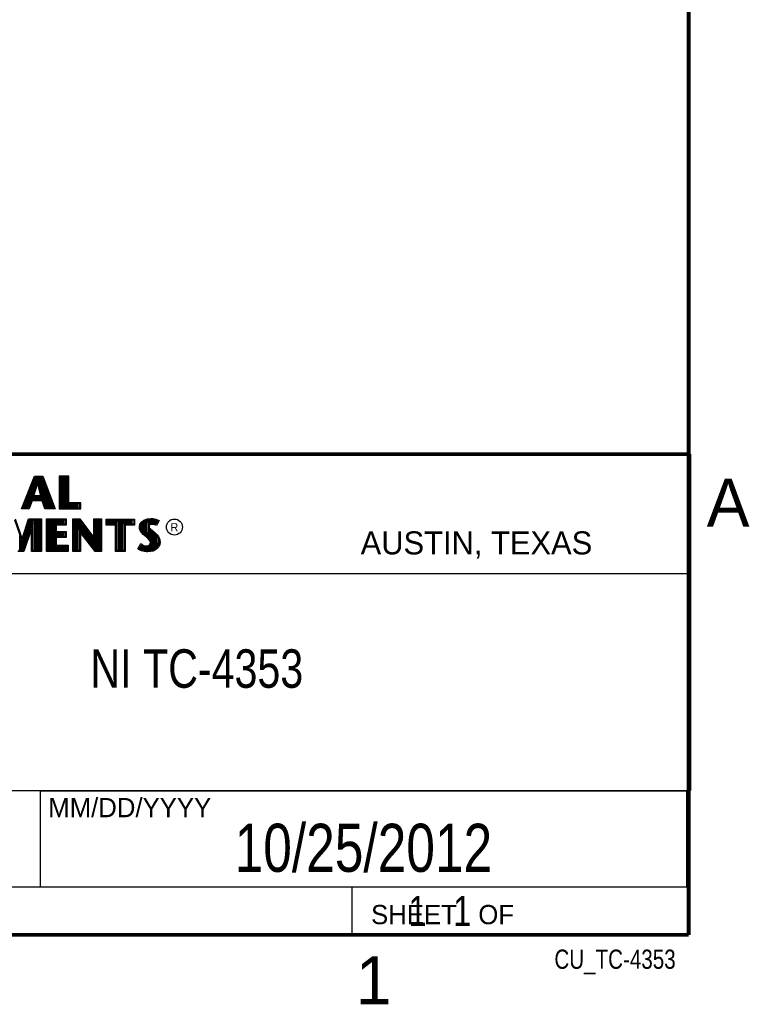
# Model space of a CAD drawing. Header units: inches. Extents: x 0 to 34, y 0 to 22.
# Tile 38 of 60: x 30 to 33.8, y 0.1 to 5.3. Entities that reach past the tile are written whole.
import ezdxf

# ---------------------------------------------------------------- set-up
doc = ezdxf.new("R2010")
doc.units = ezdxf.units.IN
doc.header["$LTSCALE"] = 1.87
doc.header["$MEASUREMENT"] = 0
doc.layers.get('0').update_dxf_attribs({"linetype": 'CONTINUOUS'})
doc.layers.add('DETAIL', color=7, linetype='CONTINUOUS')
doc.layers.add('NOTE', color=7, linetype='CONTINUOUS')
doc.styles.get("Standard").update_dxf_attribs({"font": 'txt', "width": 0.8})
doc.styles.add('TEXTSTYLE_2', font='txt')

msp = doc.modelspace()

# ---------------------------------------------------------------- linework, layer by layer
at = {"color": 2, "linetype": 'CONTINUOUS'}
for p, q in [((28.3793, 3.0003), (33.5093, 3.0003)), ((33.5093, 3.0003), (33.5093, 1.2503)), ((30.0324, 2.7167), (30.1013, 2.8851)), ((30.0397, 2.7216), (30.1045, 2.8802)), ((30.1013, 2.8851), (30.1438, 2.8851)), ((30.1045, 2.8802), (30.1404, 2.8802)), ((30.106, 2.8287), (30.106, 2.8802)), ((30.1127, 2.8486), (30.1127, 2.8802)), ((30.1194, 2.8486), (30.1194, 2.8802)), ((30.1261, 2.8259), (30.1261, 2.8802)), ((30.1328, 2.8013), (30.1328, 2.8802)), ((30.1395, 2.7618), (30.1395, 2.8802)), ((30.1404, 2.8802), (30.2006, 2.7216)), ((30.1438, 2.8851), (30.2077, 2.7167)), ((30.2795, 2.8851), (30.2287, 2.8851)), ((30.2287, 2.8851), (30.2287, 2.7167)), ((30.2747, 2.8802), (30.2336, 2.8802)), ((30.2336, 2.8802), (30.2336, 2.7216)), ((30.2402, 2.7216), (30.2402, 2.8802)), ((30.2469, 2.7216), (30.2469, 2.8802)), ((30.2536, 2.7216), (30.2536, 2.8802)), ((30.2603, 2.7216), (30.2603, 2.8802)), ((30.267, 2.7216), (30.267, 2.8802)), ((30.2747, 2.7432), (30.2747, 2.8802)), ((30.2795, 2.7481), (30.2795, 2.8851)), ((30.0791, 2.7467), (30.0791, 2.818)), ((30.0858, 2.7618), (30.0858, 2.8345)), ((30.0905, 2.7787), (30.1121, 2.8486)), ((30.0925, 2.7618), (30.0925, 2.8509)), ((30.0971, 2.7836), (30.1157, 2.8438)), ((30.0992, 2.807), (30.0992, 2.8673)), ((30.1121, 2.8486), (30.1199, 2.8486)), ((30.1157, 2.8438), (30.1162, 2.8438)), ((30.1162, 2.8438), (30.1325, 2.7836)), ((30.1199, 2.8486), (30.1389, 2.7787)), ((30.1462, 2.7548), (30.1462, 2.8649)), ((30.1529, 2.7349), (30.1529, 2.8472)), ((30.1597, 2.7216), (30.1597, 2.8295)), ((30.059, 2.7216), (30.059, 2.7688)), ((30.0657, 2.7216), (30.0657, 2.7852)), ((30.0724, 2.73), (30.0724, 2.8016)), ((30.1389, 2.7787), (30.0905, 2.7787)), ((30.1325, 2.7836), (30.0971, 2.7836)), ((30.0992, 2.7618), (30.0992, 2.7787)), ((30.106, 2.7618), (30.106, 2.7787)), ((30.1127, 2.7618), (30.1127, 2.7787)), ((30.1194, 2.7618), (30.1194, 2.7787)), ((30.1261, 2.7618), (30.1261, 2.7787)), ((30.1328, 2.7618), (30.1328, 2.7787)), ((30.1664, 2.7216), (30.1664, 2.8118)), ((30.1731, 2.7216), (30.1731, 2.7942)), ((30.1798, 2.7216), (30.1798, 2.7765)), ((30.0723, 2.7167), (30.0324, 2.7167)), ((30.069, 2.7216), (30.0397, 2.7216)), ((30.0456, 2.7216), (30.0456, 2.7359)), ((30.0523, 2.7216), (30.0523, 2.7524)), ((30.0852, 2.7618), (30.069, 2.7216)), ((30.0885, 2.7569), (30.0723, 2.7167)), ((30.1439, 2.7618), (30.0852, 2.7618)), ((30.1404, 2.7569), (30.0885, 2.7569)), ((30.1539, 2.7167), (30.1404, 2.7569)), ((30.1574, 2.7216), (30.1439, 2.7618)), ((30.2077, 2.7167), (30.1539, 2.7167)), ((30.2006, 2.7216), (30.1574, 2.7216)), ((30.1865, 2.7216), (30.1865, 2.7588)), ((30.1932, 2.7216), (30.1932, 2.7411)), ((30.2287, 2.7167), (30.3412, 2.7167)), ((30.2336, 2.7216), (30.3363, 2.7216)), ((30.2737, 2.7216), (30.2737, 2.7432)), ((30.3363, 2.7432), (30.2747, 2.7432)), ((30.3412, 2.7481), (30.2795, 2.7481)), ((30.2805, 2.7216), (30.2805, 2.7432)), ((30.2872, 2.7216), (30.2872, 2.7432)), ((30.2939, 2.7216), (30.2939, 2.7432)), ((30.3006, 2.7216), (30.3006, 2.7432)), ((30.3073, 2.7216), (30.3073, 2.7432)), ((30.314, 2.7216), (30.314, 2.7432)), ((30.3207, 2.7216), (30.3207, 2.7432)), ((30.3274, 2.7216), (30.3274, 2.7432)), ((30.3363, 2.7216), (30.3363, 2.7432)), ((30.3412, 2.7167), (30.3412, 2.7481)), ((30.001, 2.6632), (30.0361, 2.5598)), ((30.0361, 2.5598), (30.0693, 2.6632)), ((30.0693, 2.6632), (30.1367, 2.6632)), ((30.1367, 2.6632), (30.1367, 2.4947)), ((30.1633, 2.6632), (30.2653, 2.6632)), ((30.1633, 2.4947), (30.1633, 2.6632)), ((30.2653, 2.6632), (30.2653, 2.6318)), ((30.2995, 2.6633), (30.3363, 2.6633)), ((30.2995, 2.4947), (30.2995, 2.6633)), ((30.3363, 2.6633), (30.4092, 2.5672)), ((30.4092, 2.6633), (30.4493, 2.6633)), ((30.4092, 2.5672), (30.4092, 2.6633)), ((30.4493, 2.6633), (30.4493, 2.4947)), ((30.4728, 2.6631), (30.6211, 2.6631)), ((30.4728, 2.6317), (30.4728, 2.6631)), ((30.6211, 2.6631), (30.6211, 2.6317)), ((30.6695, 2.6575), (30.6863, 2.6642)), ((30.6863, 2.6642), (30.7049, 2.6662)), ((30.7049, 2.6662), (30.7173, 2.6653)), ((30.7173, 2.6653), (30.7309, 2.6624)), ((29.9975, 2.6584), (30.0362, 2.5443)), ((30.0362, 2.5443), (30.0729, 2.6584)), ((30.0906, 2.6424), (30.0422, 2.4996)), ((30.0857, 2.6128), (30.0457, 2.4947)), ((30.0587, 2.5482), (30.0587, 2.6142)), ((30.0654, 2.568), (30.0654, 2.6351)), ((30.0721, 2.5879), (30.0721, 2.656)), ((30.0729, 2.6584), (30.1319, 2.6584)), ((30.0788, 2.6077), (30.0788, 2.6584)), ((30.0855, 2.6275), (30.0855, 2.6584)), ((30.0857, 2.4947), (30.0857, 2.6128)), ((30.0906, 2.6424), (30.0923, 2.6584)), ((30.0906, 2.4996), (30.0906, 2.6424)), ((30.099, 2.4996), (30.099, 2.6584)), ((30.1057, 2.4996), (30.1057, 2.6584)), ((30.1124, 2.4996), (30.1124, 2.6584)), ((30.1191, 2.4996), (30.1191, 2.6584)), ((30.1258, 2.4996), (30.1258, 2.6584)), ((30.1319, 2.6584), (30.1319, 2.4996)), ((30.1682, 2.6584), (30.2604, 2.6584)), ((30.1682, 2.4996), (30.1682, 2.6584)), ((30.1728, 2.4996), (30.1728, 2.6584)), ((30.1795, 2.4996), (30.1795, 2.6584)), ((30.1862, 2.4996), (30.1862, 2.6584)), ((30.1929, 2.4996), (30.1929, 2.6584)), ((30.1996, 2.4996), (30.1996, 2.6584)), ((30.2064, 2.4996), (30.2064, 2.6584)), ((30.2604, 2.6366), (30.209, 2.6366)), ((30.209, 2.6366), (30.209, 2.5936)), ((30.2131, 2.6366), (30.2131, 2.6584)), ((30.2653, 2.6318), (30.2138, 2.6318)), ((30.2138, 2.6318), (30.2138, 2.5985)), ((30.2198, 2.6366), (30.2198, 2.6584)), ((30.2265, 2.6366), (30.2265, 2.6584)), ((30.2332, 2.6366), (30.2332, 2.6584)), ((30.2399, 2.6366), (30.2399, 2.6584)), ((30.2466, 2.6366), (30.2466, 2.6584)), ((30.2533, 2.6366), (30.2533, 2.6584)), ((30.2604, 2.6584), (30.2604, 2.6366)), ((30.3044, 2.6584), (30.3339, 2.6584)), ((30.3044, 2.4996), (30.3044, 2.6584)), ((30.307, 2.4996), (30.307, 2.6584)), ((30.3137, 2.4996), (30.3137, 2.6584)), ((30.3204, 2.4996), (30.3204, 2.6584)), ((30.3272, 2.4996), (30.3272, 2.6584)), ((30.3339, 2.6584), (30.4141, 2.5527)), ((30.3343, 2.608), (30.3339, 2.6584)), ((30.3406, 2.5998), (30.3406, 2.6496)), ((30.3473, 2.5911), (30.3473, 2.6408)), ((30.354, 2.5824), (30.354, 2.6319)), ((30.3607, 2.5737), (30.3607, 2.6231)), ((30.3674, 2.5649), (30.3674, 2.6142)), ((30.4141, 2.6584), (30.4444, 2.6584)), ((30.4141, 2.5527), (30.4141, 2.6584)), ((30.4211, 2.4996), (30.4211, 2.6584)), ((30.4278, 2.4996), (30.4278, 2.6584)), ((30.4345, 2.4996), (30.4345, 2.6584)), ((30.4413, 2.4996), (30.4413, 2.6584)), ((30.4444, 2.6584), (30.4444, 2.4996)), ((30.5214, 2.6317), (30.4728, 2.6317)), ((30.4776, 2.6583), (30.6162, 2.6583)), ((30.4776, 2.6366), (30.4776, 2.6583)), ((30.5263, 2.6366), (30.4776, 2.6366)), ((30.4815, 2.6366), (30.4815, 2.6583)), ((30.4882, 2.6366), (30.4882, 2.6583)), ((30.495, 2.6366), (30.495, 2.6583)), ((30.5017, 2.6366), (30.5017, 2.6583)), ((30.5084, 2.6366), (30.5084, 2.6583)), ((30.5151, 2.6366), (30.5151, 2.6583)), ((30.5214, 2.4947), (30.5214, 2.6317)), ((30.5218, 2.6366), (30.5218, 2.6583)), ((30.5263, 2.6366), (30.5285, 2.6583)), ((30.5263, 2.4996), (30.5263, 2.6366)), ((30.5352, 2.4996), (30.5352, 2.6583)), ((30.5419, 2.4996), (30.5419, 2.6583)), ((30.5486, 2.4996), (30.5486, 2.6583)), ((30.5554, 2.4996), (30.5554, 2.6583)), ((30.5621, 2.4996), (30.5621, 2.6583)), ((30.5676, 2.6366), (30.5688, 2.6583)), ((30.6162, 2.6366), (30.5676, 2.6366)), ((30.5676, 2.6366), (30.5676, 2.4996)), ((30.6211, 2.6317), (30.5724, 2.6317)), ((30.5724, 2.6317), (30.5724, 2.4947)), ((30.5755, 2.6366), (30.5755, 2.6583)), ((30.5822, 2.6366), (30.5822, 2.6583)), ((30.5889, 2.6366), (30.5889, 2.6583)), ((30.5956, 2.6366), (30.5956, 2.6583)), ((30.6023, 2.6366), (30.6023, 2.6583)), ((30.609, 2.6366), (30.609, 2.6583)), ((30.6162, 2.6583), (30.6162, 2.6366)), ((30.6458, 2.621), (30.6487, 2.6355)), ((30.6469, 2.61), (30.6458, 2.621)), ((30.6487, 2.6355), (30.6577, 2.6488)), ((30.6507, 2.6208), (30.6533, 2.6336)), ((30.6517, 2.6112), (30.6507, 2.6208)), ((30.6533, 2.6336), (30.6612, 2.6454)), ((30.656, 2.5999), (30.656, 2.6377)), ((30.6577, 2.6488), (30.6695, 2.6575)), ((30.6612, 2.6454), (30.6719, 2.6532)), ((30.6627, 2.5927), (30.6627, 2.6465)), ((30.6695, 2.586), (30.6695, 2.6514)), ((30.6719, 2.6532), (30.6875, 2.6594)), ((30.6762, 2.5804), (30.6762, 2.6549)), ((30.6829, 2.5748), (30.6829, 2.6576)), ((30.6875, 2.6594), (30.705, 2.6613)), ((30.6917, 2.629), (30.6896, 2.6596)), ((30.6896, 2.5692), (30.6912, 2.6242)), ((30.6917, 2.629), (30.6912, 2.6242)), ((30.6912, 2.6242), (30.6928, 2.6171)), ((30.6949, 2.634), (30.6917, 2.629)), ((30.6928, 2.6171), (30.6999, 2.6083)), ((30.6995, 2.6373), (30.6949, 2.634)), ((30.6965, 2.6274), (30.6962, 2.6245)), ((30.6962, 2.6245), (30.6973, 2.6193)), ((30.6963, 2.635), (30.6963, 2.6604)), ((30.6963, 2.563), (30.6963, 2.6128)), ((30.6985, 2.6306), (30.6965, 2.6274)), ((30.6973, 2.6193), (30.7034, 2.6118)), ((30.7017, 2.6329), (30.6985, 2.6306)), ((30.7056, 2.6392), (30.6995, 2.6373)), ((30.7066, 2.6344), (30.7017, 2.6329)), ((30.703, 2.6384), (30.703, 2.6611)), ((30.705, 2.6613), (30.7166, 2.6605)), ((30.7117, 2.6398), (30.7056, 2.6392)), ((30.7118, 2.6349), (30.7066, 2.6344)), ((30.7097, 2.6396), (30.7097, 2.661)), ((30.7179, 2.6395), (30.7117, 2.6398)), ((30.7173, 2.6346), (30.7118, 2.6349)), ((30.7164, 2.6396), (30.7164, 2.6605)), ((30.7166, 2.6605), (30.7296, 2.6577)), ((30.726, 2.6329), (30.7173, 2.6346)), ((30.7272, 2.6376), (30.7179, 2.6395)), ((30.7231, 2.6385), (30.7231, 2.6591)), ((30.7306, 2.6315), (30.726, 2.6329)), ((30.7327, 2.6359), (30.7272, 2.6376)), ((30.7296, 2.6577), (30.7375, 2.655)), ((30.7299, 2.6368), (30.7299, 2.6576)), ((30.7353, 2.6286), (30.7306, 2.6315)), ((30.7309, 2.6624), (30.7393, 2.6595)), ((30.7333, 2.6355), (30.7327, 2.6359)), ((30.742, 2.6529), (30.7333, 2.6355)), ((30.7486, 2.6552), (30.7353, 2.6286)), ((30.7366, 2.642), (30.7366, 2.6553)), ((30.7375, 2.655), (30.742, 2.6529)), ((30.7393, 2.6595), (30.7486, 2.6552)), ((30.0251, 2.4996), (30.0251, 2.5769)), ((30.0453, 2.5086), (30.0453, 2.5724)), ((30.052, 2.5284), (30.052, 2.5933)), ((30.209, 2.5936), (30.2595, 2.5936)), ((30.2595, 2.5718), (30.209, 2.5718)), ((30.209, 2.5718), (30.209, 2.5214)), ((30.2131, 2.5718), (30.2131, 2.5936)), ((30.2138, 2.5985), (30.2644, 2.5985)), ((30.2644, 2.5669), (30.2138, 2.5669)), ((30.2138, 2.5669), (30.2138, 2.5263)), ((30.2198, 2.5718), (30.2198, 2.5936)), ((30.2265, 2.5718), (30.2265, 2.5936)), ((30.2332, 2.5718), (30.2332, 2.5936)), ((30.2399, 2.5718), (30.2399, 2.5936)), ((30.2466, 2.5718), (30.2466, 2.5936)), ((30.2533, 2.5718), (30.2533, 2.5936)), ((30.2595, 2.5936), (30.2595, 2.5718)), ((30.2644, 2.5985), (30.2644, 2.5669)), ((30.4177, 2.4996), (30.3343, 2.608)), ((30.3343, 2.608), (30.3343, 2.4996)), ((30.4153, 2.4947), (30.3392, 2.5937)), ((30.3392, 2.5937), (30.3392, 2.4947)), ((30.3741, 2.5562), (30.3741, 2.6054)), ((30.3809, 2.5475), (30.3809, 2.5966)), ((30.3876, 2.5388), (30.3876, 2.5877)), ((30.3943, 2.5301), (30.3943, 2.5789)), ((30.401, 2.5213), (30.401, 2.57)), ((30.4077, 2.5126), (30.4077, 2.5612)), ((30.6507, 2.6002), (30.6469, 2.61)), ((30.6559, 2.5927), (30.6507, 2.6002)), ((30.6551, 2.6025), (30.6517, 2.6112)), ((30.6597, 2.5958), (30.6551, 2.6025)), ((30.6661, 2.5825), (30.6559, 2.5927)), ((30.6637, 2.5918), (30.6597, 2.5958)), ((30.6694, 2.5861), (30.6637, 2.5918)), ((30.6892, 2.5631), (30.6661, 2.5825)), ((30.6925, 2.5667), (30.6694, 2.5861)), ((30.6968, 2.5556), (30.6892, 2.5631)), ((30.7006, 2.5587), (30.6925, 2.5667)), ((30.6999, 2.6083), (30.7224, 2.5896)), ((30.703, 2.5548), (30.703, 2.6058)), ((30.7034, 2.6118), (30.7257, 2.5932)), ((30.7097, 2.4997), (30.7097, 2.6002)), ((30.7164, 2.5006), (30.7164, 2.5946)), ((30.7224, 2.5896), (30.7283, 2.5837)), ((30.7231, 2.5049), (30.7231, 2.5889)), ((30.7257, 2.5932), (30.7318, 2.5872)), ((30.7283, 2.5837), (30.7342, 2.5776)), ((30.7299, 2.5074), (30.7299, 2.5821)), ((30.7318, 2.5872), (30.7379, 2.5808)), ((30.7342, 2.5776), (30.7407, 2.5692)), ((30.7366, 2.5148), (30.7366, 2.5745)), ((30.7379, 2.5808), (30.7448, 2.5718)), ((30.7407, 2.5692), (30.7455, 2.5596)), ((30.7448, 2.5718), (30.7501, 2.5614)), ((30.7501, 2.5614), (30.7527, 2.553)), ((30.0318, 2.4996), (30.0318, 2.5572)), ((30.0386, 2.4996), (30.0386, 2.5515)), ((30.209, 2.5214), (30.271, 2.5214)), ((30.2131, 2.4996), (30.2131, 2.5214)), ((30.2138, 2.5263), (30.2759, 2.5263)), ((30.2198, 2.4996), (30.2198, 2.5214)), ((30.2265, 2.4996), (30.2265, 2.5214)), ((30.2332, 2.4996), (30.2332, 2.5214)), ((30.2399, 2.4996), (30.2399, 2.5214)), ((30.2466, 2.4996), (30.2466, 2.5214)), ((30.2533, 2.4996), (30.2533, 2.5214)), ((30.26, 2.4996), (30.26, 2.5214)), ((30.2668, 2.4996), (30.2668, 2.5214)), ((30.271, 2.5214), (30.271, 2.4996)), ((30.2759, 2.5263), (30.2759, 2.4947)), ((30.4144, 2.5039), (30.4144, 2.5523)), ((30.638, 2.5073), (30.653, 2.535)), ((30.6444, 2.5088), (30.6547, 2.5278)), ((30.6493, 2.5054), (30.6493, 2.518)), ((30.653, 2.535), (30.6594, 2.5304)), ((30.6547, 2.5278), (30.6569, 2.5262)), ((30.656, 2.5023), (30.6569, 2.5262)), ((30.6569, 2.5262), (30.6639, 2.5227)), ((30.6594, 2.5304), (30.6658, 2.5272)), ((30.6627, 2.5008), (30.6627, 2.5231)), ((30.6639, 2.5227), (30.6731, 2.5196)), ((30.6658, 2.5272), (30.6742, 2.5243)), ((30.6695, 2.4993), (30.6695, 2.5208)), ((30.6731, 2.5196), (30.6816, 2.5186)), ((30.6742, 2.5243), (30.6817, 2.5235)), ((30.6762, 2.4983), (30.6762, 2.5192)), ((30.6816, 2.5186), (30.6898, 2.5192)), ((30.6817, 2.5235), (30.6887, 2.524)), ((30.6829, 2.4973), (30.6829, 2.5184)), ((30.6887, 2.524), (30.6939, 2.5261)), ((30.6896, 2.497), (30.6896, 2.5192)), ((30.6898, 2.5192), (30.6962, 2.5217)), ((30.6939, 2.5261), (30.6988, 2.5295)), ((30.6962, 2.5217), (30.7024, 2.5261)), ((30.6963, 2.4979), (30.6963, 2.5218)), ((30.7011, 2.5487), (30.6968, 2.5556)), ((30.6988, 2.5295), (30.7017, 2.5342)), ((30.7056, 2.5506), (30.7006, 2.5587)), ((30.7031, 2.5414), (30.7011, 2.5487)), ((30.7017, 2.5342), (30.7031, 2.5414)), ((30.7024, 2.5261), (30.7063, 2.5323)), ((30.703, 2.4988), (30.703, 2.5266)), ((30.7081, 2.5416), (30.7056, 2.5506)), ((30.7063, 2.5323), (30.7081, 2.5416)), ((30.7322, 2.51), (30.7152, 2.5004)), ((30.7421, 2.521), (30.7322, 2.51)), ((30.7463, 2.5183), (30.7353, 2.5061)), ((30.7471, 2.5321), (30.7421, 2.521)), ((30.7433, 2.5222), (30.7455, 2.5596)), ((30.7455, 2.5596), (30.7478, 2.5521)), ((30.7518, 2.5307), (30.7463, 2.5183)), ((30.7486, 2.5419), (30.7471, 2.5321)), ((30.7478, 2.5521), (30.7486, 2.5419)), ((30.7535, 2.5417), (30.7518, 2.5307)), ((30.7527, 2.553), (30.7535, 2.5417)), ((30.0457, 2.4947), (30.0135, 2.4947)), ((30.0422, 2.4996), (30.0169, 2.4996)), ((30.1367, 2.4947), (30.0857, 2.4947)), ((30.1319, 2.4996), (30.0906, 2.4996)), ((30.2759, 2.4947), (30.1633, 2.4947)), ((30.271, 2.4996), (30.1682, 2.4996)), ((30.3392, 2.4947), (30.2995, 2.4947)), ((30.3343, 2.4996), (30.3044, 2.4996)), ((30.4493, 2.4947), (30.4153, 2.4947)), ((30.4444, 2.4996), (30.4177, 2.4996)), ((30.5724, 2.4947), (30.5214, 2.4947)), ((30.5676, 2.4996), (30.5263, 2.4996)), ((30.6475, 2.5009), (30.638, 2.5073)), ((30.6498, 2.5052), (30.6444, 2.5088)), ((30.6568, 2.4971), (30.6475, 2.5009)), ((30.6582, 2.5018), (30.6498, 2.5052)), ((30.6704, 2.4942), (30.6568, 2.4971)), ((30.6713, 2.499), (30.6582, 2.5018)), ((30.682, 2.4925), (30.6704, 2.4942)), ((30.6824, 2.4974), (30.6713, 2.499)), ((30.6904, 2.4922), (30.682, 2.4925)), ((30.6902, 2.4971), (30.6824, 2.4974)), ((30.7152, 2.5004), (30.6902, 2.4971)), ((30.7167, 2.4957), (30.6904, 2.4922)), ((30.7353, 2.5061), (30.7167, 2.4957)), ((28.7231, 2.38), (33.5, 2.38)), ((28.3793, 1.2503), (33.5093, 1.2503)), ((30.13, 1.2499), (33.49, 1.2499)), ((30.13, 1.2499), (30.13, 0.7499)), ((33.49, 1.2499), (33.49, 0.7499)), ((28.38, 0.75), (33.5, 0.75)), ((30.13, 0.7499), (33.49, 0.7499)), ((31.75, 0.75), (33.5, 0.75)), ((31.75, 0.75), (31.75, 0.5)), ((33.5, 0.75), (33.5, 0.5)), ((31.75, 0.5), (33.5, 0.5)), ((32.4953, 0.5017), (33.4953, 0.5017)), ((32.4953, 0.5017), (32.4953, 0.5012)), ((32.4953, 0.5012), (33.4953, 0.5012)), ((33.4953, 0.5017), (33.4953, 0.5012))]:
    msp.add_line(p, q, dxfattribs=at)
at = {"color": 7, "linetype": 'CONTINUOUS', "const_width": 0.02}
for points in [[(33.5, 0.5), (33.5, 21.5)], [(25.58, 3), (33.5, 3)], [(0.5, 0.5), (33.5, 0.5)]]:
    msp.add_lwpolyline(points, dxfattribs=at)
at = {"color": 2, "linetype": 'CONTINUOUS'}
msp.add_circle((30.8277, 2.6214), 0.0416, dxfattribs=at)

# ---------------------------------------------------------------- texts
at = {"color": 2, "linetype": 'CONTINUOUS', "attachment_point": 1, "line_spacing_factor": 0.9, "style": 'TEXTSTYLE_2'}
for s, insert, char_height, width in [('A', (33.5939, 2.8728), 0.25, 0.25), ('R', (30.8076, 2.6413), 0.042, 0.041979), ('AUSTIN, TEXAS', (31.7957, 2.599), 0.12, 1.56), ('MM/DD/YYYY', (30.1721, 1.2121), 0.1, 1), ('SHEET   OF', (31.8499, 0.6557), 0.1, 1), ('1', (31.7706, 0.389), 0.25, 0.25)]:
    msp.add_mtext(s, dxfattribs=dict(at, insert=insert, char_height=char_height, width=width))
at = {"layer": 'DETAIL', "color": 7, "linetype": 'CONTINUOUS', "insert": (31.8125, 0.7031), "char_height": 0.15625, "width": 1.25, "attachment_point": 1, "line_spacing_factor": 0.9}
msp.add_mtext('     1   1', dxfattribs=at)
at = {"layer": 'DETAIL', "color": 2, "linetype": 'CONTINUOUS', "insert": (33.4328, 0.4236), "char_height": 0.1, "width": 0.8, "attachment_point": 3, "line_spacing_factor": 0.9}
msp.add_mtext('CU_TC-4353', dxfattribs=at)
at = {"layer": 'NOTE', "color": 7, "linetype": 'CONTINUOUS', "attachment_point": 2, "line_spacing_factor": 0.9}
for s, insert, char_height, width in [('NI TC-4353\\P ', (30.9443, 1.9853), 0.2, 1.6), ('10/25/2012', (31.81, 1.078), 0.25, 2)]:
    msp.add_mtext(s, dxfattribs=dict(at, insert=insert, char_height=char_height, width=width))

doc.saveas('drawing.dxf')
